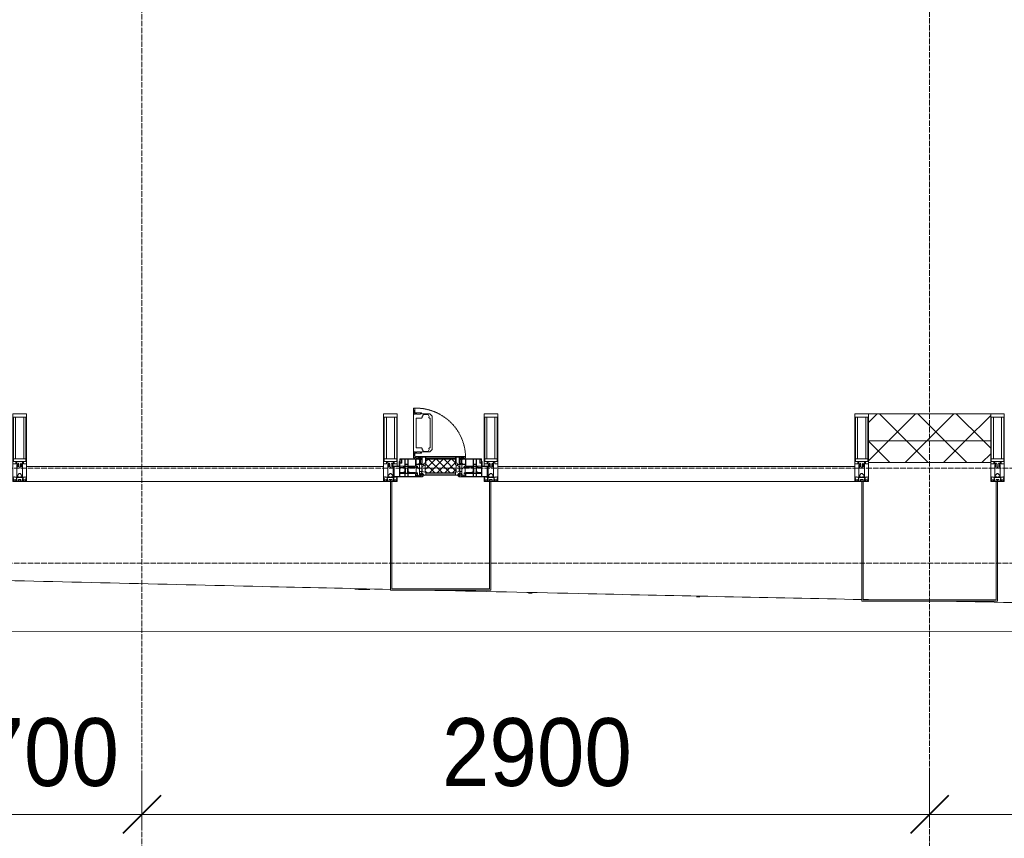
# Model space of a CAD drawing. Header units: millimetres. Extents: x 5617 to 125204, y 7718 to 237738.
# Tile 26 of 71: x 49589 to 53214, y 58536 to 61551. Entities that reach past the tile are written whole.
import ezdxf

# ---------------------------------------------------------------- set-up
doc = ezdxf.new("R2010")
doc.units = ezdxf.units.MM
for name, pattern in [('-D1-02х01', [3, 2, -1]), ('ADSK_Линия сетки', [25, 20, -2.5, 0, -2.5]), ('Линия сетки', [25, 20, -2.5, 0, -2.5])]:
    doc.linetypes.add(name, pattern=pattern)
for name, color, linetype, lineweight in [('Импосты витража', 7, 'Continuous', 18), ('Колонны', 7, 'Continuous', 18), ('Окна', 7, 'Continuous', 18), ('Оси', 7, 'Continuous', 9), ('Панели витража', 7, 'Continuous', 18), ('Размеры', 7, 'Continuous', 9), ('Размеры-100', 7, 'Continuous', 9), ('Стены разрез', 7, 'Continuous', 40), ('Стены штриховка', 7, 'Continuous', 40), ('Форма', 7, 'Continuous', 18), ('Формообразующий элемент-перекрытие', 7, 'Continuous', 18), ('Элементы узлов', 7, 'Continuous', 18)]:
    doc.layers.add(name, color=color, linetype=linetype, lineweight=lineweight)
doc.styles.add('Arial', font='arial.ttf', dxfattribs={"width": 0.9, "height": 250})
doc.dimstyles.new('Основной_2_5_мм', dxfattribs={"dimscale": 304.8, "dimtxt": 255.06485, "dimasz": 0.463911, "dimexe": 0.492126, "dimexo": 0.492126, "dimgap": 0.098425, "dimtad": 1, "dimdec": 0, "dimdsep": 46, "dimtxsty": 'Arial', "dimblk1": 'OBLIQUE', "dimblk2": 'OBLIQUE', "dimsah": 1, "dimcen": 0.09, "dimdle": 0.492126, "dimazin": 2, "dimtfac": 1, "dimtdec": 4, "dimtix": 1, "dimtmove": 0, "dimatfit": 3, "dimfxl": 1, "dimtvp": 1, "dimtolj": 1, "dimtzin": 0, "dimlwd": 20, "dimlwe": 20, "dimarcsym": 2})
pattern_1 = [(45, (0, 0), (-70.71068, 70.71068), []), (135, (0, 0), (-70.71068, -70.71068), [])]

# ---------------------------------------------------------------- blocks, each defined once
blk = doc.blocks.new('System Panel - A_PAN_Glass-6437755-МКСС_K3_L26__85_950_')
at = {"layer": 'Панели витража', "color": 254, "lineweight": 5, "true_color": 0xcccccc}
for p, q in [((657.5, 0), (-657.5, 0)), ((-657.5, 0), (-657.5, -55)), ((657.5, -55), (657.5, 0)), ((-657.5, -55), (657.5, -55))]:
    blk.add_line(p, q, dxfattribs=at)
blk = doc.blocks.new('Rectangular Mullion - 50Wx250H-2623690-МКСС_K3_L26__85_950_')
at = {"layer": 'Элементы узлов', "color": 254, "lineweight": 5, "true_color": 0xcccccc}
for p, q in [((-25, 65.2), (-25, 250)), ((-25, 250), (0, 250)), ((-23, 237.3), (0, 237.3)), ((-23, 237.3), (-23, 73.6)), ((-14.9, 84), (-14.9, 237.3)), ((25, 250), (0, 250)), ((23, 237.3), (0, 237.3)), ((14.9, 84), (14.9, 237.3)), ((23, 237.3), (23, 73.6)), ((25, 65.2), (25, 250)), ((0, 84), (-23, 84)), ((-0.5, 73.6), (-23, 73.6)), ((0, 84), (23, 84)), ((0.5, 73.6), (23, 73.6)), ((-14, 65.2), (-25, 65.2)), ((-14, 71.3), (-14, 65.2)), ((-10, 71.3), (-14, 71.3)), ((-10, 53), (-10, 71.3)), ((-8.7, 53), (-10, 53)), ((-10, 53), (-10, 17)), ((-8.7, 53), (-7, 54.7)), ((-7, 65.2), (-5.9, 67.3)), ((-7, 65.2), (-7, 54.7)), ((-4.1, 67.3), (-5.9, 67.3)), ((-4.1, 67.3), (-2.9, 65.1)), ((-2.9, 65.1), (-2.9, 54.6)), ((-1.3, 53), (-2.9, 54.6)), ((0, 53), (-1.3, 53)), ((0, 53), (1.3, 53)), ((1.3, 53), (2.9, 54.6)), ((4.1, 67.3), (2.9, 65.1)), ((2.9, 65.1), (2.9, 54.6)), ((4.1, 67.3), (5.9, 67.3)), ((7, 65.2), (5.9, 67.3)), ((7, 65.2), (7, 54.7)), ((8.7, 53), (7, 54.7)), ((8.7, 53), (10, 53)), ((10, 71.3), (14, 71.3)), ((10, 53), (10, 71.3)), ((10, 53), (10, 17)), ((14, 71.3), (14, 65.2)), ((14, 65.2), (25, 65.2)), ((-23.8, 14.6), (-25, 14.2)), ((-25, 0), (-25, 14.2)), ((-22.3, 17), (-23.8, 17)), ((-23.8, 17), (-23.8, 14.6)), ((-22.5, 10.6), (-23.8, 14.6)), ((-22.5, 10.6), (-23.7, 9.9)), ((-23.7, 1.3), (-23.7, 9.9)), ((-23.7, 1.3), (-11.8, 1.3)), ((-23.2, 10.2), (-22.5, 8)), ((-22.5, 8), (-22.5, 4.5)), ((-21.3, 4.5), (-22.5, 4.5)), ((-22.3, 17), (-22.3, 16)), ((-22.3, 16), (-21.3, 16)), ((-19, 17.6), (-21.3, 16)), ((-21.3, 4.5), (-21.3, 6.5)), ((-21.3, 6.5), (-14.2, 6.5)), ((-18.4, 16.6), (-19, 17.6)), ((-7.4, 16.6), (-18.4, 16.6)), ((-14.2, 6.5), (-14.2, 4.5)), ((-13.2, 4.5), (-14.2, 4.5)), ((-13.2, 4.5), (-12.2, 7.2)), ((-12.7, 7.6), (-11.3, 11.4)), ((-12.7, 7.6), (-11.8, 6.9)), ((-12.2, 9), (-12.2, 14.8)), ((-12.2, 14.8), (0, 14.8)), ((-11.8, 1.3), (-11.8, 6.9)), ((-10.5, 11.2), (-11.3, 11.4)), ((-10.5, 1.5), (-10.5, 11.2)), ((-4.8, 1.5), (-10.5, 1.5)), ((-10, 17), (-7.5, 17)), ((-8.5, 23), (-1.5, 30)), ((-8.5, 18.5), (-8.5, 23)), ((-7.5, 18.5), (-8.5, 18.5)), ((-7.5, 17), (-7.5, 18.5)), ((-7.4, 18), (-7.4, 16.6)), ((-2.6, 18), (-7.4, 18)), ((0, 8), (-4.8, 8)), ((-4.8, 1.5), (-4.8, 8)), ((-2.6, 18), (-2.6, 16.8)), ((-2.6, 16.8), (0, 16.8)), ((-1.5, 30), (0, 30)), ((1.5, 30), (0, 30)), ((2.6, 16.8), (0, 16.8)), ((0, 14.8), (0, 16.8)), ((0, 14.8), (0, 16.8)), ((12.2, 14.8), (0, 14.8)), ((0, 0), (0, 8)), ((0, 8), (4.8, 8)), ((0, 0), (0, 8)), ((8.5, 23), (1.5, 30)), ((2.6, 18), (2.6, 16.8)), ((2.6, 18), (7.4, 18)), ((4.8, 1.5), (4.8, 8)), ((4.8, 1.5), (10.5, 1.5)), ((7.4, 18), (7.4, 16.6)), ((7.4, 16.6), (18.4, 16.6)), ((7.5, 18.5), (8.5, 18.5)), ((7.5, 17), (7.5, 18.5)), ((10, 17), (7.5, 17)), ((8.5, 18.5), (8.5, 23)), ((10.5, 11.2), (11.3, 11.4)), ((10.5, 1.5), (10.5, 11.2)), ((12.7, 7.6), (11.3, 11.4)), ((12.7, 7.6), (11.8, 6.9)), ((11.8, 1.3), (11.8, 6.9)), ((23.7, 1.3), (11.8, 1.3)), ((12.2, 9), (12.2, 14.8)), ((13.2, 4.5), (12.2, 7.2)), ((13.2, 4.5), (14.2, 4.5)), ((21.3, 6.5), (14.2, 6.5)), ((14.2, 6.5), (14.2, 4.5)), ((18.4, 16.6), (19, 17.6)), ((19, 17.6), (21.3, 16)), ((22.3, 16), (21.3, 16)), ((21.3, 4.5), (21.3, 6.5)), ((21.3, 4.5), (22.5, 4.5)), ((22.3, 17), (22.3, 16)), ((22.3, 17), (23.8, 17)), ((22.5, 10.6), (23.8, 14.6)), ((22.5, 10.6), (23.7, 9.9)), ((23.2, 10.2), (22.5, 8)), ((22.5, 8), (22.5, 4.5)), ((23.7, 1.3), (23.7, 9.9)), ((23.8, 17), (23.8, 14.6)), ((23.8, 14.6), (25, 14.2)), ((25, 0), (25, 14.2)), ((-25, 0), (0, 0)), ((25, 0), (0, 0))]:
    blk.add_line(p, q, dxfattribs=at)
for centre, start, end in [((-0.5, 73.1), 360, 90), ((0.5, 73.1), 90, 180)]:
    blk.add_arc(centre, 0.5, start, end, dxfattribs=at)
blk = doc.blocks.new('Rectangular Mullion - R_StandardFrame_50Wx250H-V32-МКСС_K3_L26__85_950_')
at = {"layer": 'Импосты витража', "color": 254, "lineweight": 5, "true_color": 0xcccccc}
for p, q in [((-25, 0), (-25, 250)), ((-25, 250), (25, 250)), ((25, 250), (25, 0)), ((0, 0), (-25, 0)), ((25, 0), (5, 0))]:
    blk.add_line(p, q, dxfattribs=at)
blk = doc.blocks.new('Rectangular Mullion - R_StandardFrame_50Wx250H-4641129-МКСС_K3_L26__85_950_')
at = {"layer": 'Импосты витража', "color": 254, "lineweight": 5, "true_color": 0xcccccc}
for p, q in [((-25, 0), (-25, 250)), ((-25, 250), (25, 250)), ((25, 250), (25, 0)), ((-5, 0), (-25, 0)), ((25, 0), (0, 0))]:
    blk.add_line(p, q, dxfattribs=at)
blk = doc.blocks.new('A_PAN_Створка - 383мм 7_1-V39-МКСС_K3_L26__85_950_')
at = {"layer": 'Панели витража', "lineweight": 5, "true_color": 0xcccccc}
h = blk.add_hatch(dxfattribs=at)
h.set_pattern_fill('FP_12', color=254, style=0, pattern_type=2)
h.set_pattern_definition([(225, (88150, 59850), (14.1421356, -14.1421356), []), (315, (88150, 59850), (14.1421356, 14.1421356), [])])
h.paths.add_polyline_path([(51.8, -31.8), (-54.5, -31.8), (-54.9, -34.1), (-57.2, -36.4), (-57.2, -60.8), (-54.6, -63.4), (-53.6, -82.7), (54.6, -81.8), (54.6, -63.4), (57.2, -60.8), (57.2, -36.4), (54.9, -34.1), (54.5, -31.8)])
at = {"layer": 'Окна', "color": 254, "lineweight": 5, "true_color": 0xcccccc}
for p, q in [((-67.9, -17), (-171, -17)), ((-171, -17), (-171, -57)), ((-171, -18.5), (-153.5, -18.5)), ((-153.5, -18.5), (-152, -20)), ((-152, -20), (-152, -73.5)), ((-150.5, -17), (-150.5, -29.4)), ((-132.4, -18.6), (-150.5, -18.6)), ((-150.5, -29.4), (-132.4, -29.4)), ((-150.5, -33.6), (-150.5, -68)), ((-136.3, -33.6), (-150.5, -33.6)), ((-137.2, -31), (-135.8, -35)), ((-132.5, -31), (-137.2, -31)), ((-132.1, -36.8), (-135.8, -35)), ((-132.5, -31.9), (-133.4, -33.7)), ((-133.4, -33.7), (-130.1, -35.3)), ((-132.5, -31.9), (-132.5, -31)), ((-132.4, -29.4), (-132.4, -18.6)), ((-131, -18.2), (-131, -29.5)), ((-120.8, -18.2), (-131, -18.2)), ((-131, -29.5), (-120.8, -29.5)), ((-131, -30.9), (-131, -33)), ((-120.8, -30.9), (-131, -30.9)), ((-129.4, -34.6), (-131, -33)), ((-130.1, -35.3), (-129.4, -34.6)), ((-130.1, -35.3), (-130.1, -50.4)), ((-122.4, -34.6), (-120.8, -33)), ((-121.7, -35.3), (-122.4, -34.6)), ((-118.4, -33.7), (-121.7, -35.3)), ((-121.7, -35.3), (-121.7, -50.4)), ((-120.8, -18.2), (-120.8, -29.5)), ((-120.8, -30.9), (-120.8, -33)), ((-119.7, -36.8), (-115.9, -35)), ((-119.3, -18.6), (-92.5, -18.6)), ((-119.3, -29.4), (-119.3, -18.6)), ((-92.5, -29.4), (-119.3, -29.4)), ((-119.3, -31), (-114.6, -31)), ((-119.3, -31.9), (-119.3, -31)), ((-119.3, -31.9), (-118.4, -33.7)), ((-114.6, -31), (-115.9, -35)), ((-94.1, -33.5), (-115.4, -33.5)), ((-89.9, -35.1), (-94.1, -33.5)), ((-92.5, -18.6), (-92.5, -29.4)), ((-90.8, -18.5), (-90.8, -29.4)), ((-87.3, -18.5), (-90.8, -18.5)), ((-90.8, -29.4), (-85.9, -29.4)), ((-89.9, -32.5), (-89.9, -35.1)), ((-85.9, -32.5), (-89.9, -32.5)), ((-89.9, -35.1), (-89.9, -50.9)), ((-87.3, -20.4), (-87.3, -18.5)), ((-87.3, -20.4), (-87.3, -21.9)), ((-84.8, -20.4), (-87.3, -20.4)), ((-87.3, -21.9), (-85.9, -21.9)), ((-85.9, -18.2), (-85.9, -20.4)), ((-75.9, -18.2), (-85.9, -18.2)), ((-85.9, -21.9), (-85.9, -29.4)), ((-85.9, -29.4), (-85.9, -32.5)), ((-83.4, -20.4), (-84.8, -20.4)), ((-70, -33.8), (-83.4, -20.4)), ((-78, -84), (-78, -23.5)), ((-78, -23.5), (-67.9, -23.5)), ((-75.9, -21.5), (-75.9, -18.2)), ((-75.9, -21.5), (-75.9, -23.5)), ((-74.9, -21.5), (-75.9, -21.5)), ((-75.9, -23.5), (-73, -23.5)), ((-74.9, -17.9), (-74.9, -21.5)), ((-68.9, -17.9), (-74.9, -17.9)), ((-67.2, -29.3), (-73, -23.5)), ((-61.4, -23.5), (-70, -32.1)), ((-70, -32.1), (-70, -62.5)), ((-70, -36.8), (-70, -33.8)), ((-68.9, -21.5), (-68.9, -17.9)), ((-67.9, -21.5), (-68.9, -21.5)), ((-61.4, -23.5), (-67.9, -17)), ((-67.9, -17), (-67.9, -23.5)), ((-67.9, -21.5), (-67.9, -23.5)), ((-67.9, -23.5), (-64.6, -26.8)), ((-67.9, -23.5), (-64.6, -26.8)), ((-64.6, -26.8), (-67.2, -29.3)), ((-64.6, -26.8), (-61.4, -23.5)), ((61.4, -23.5), (-61.4, -23.5)), ((67.9, -17), (61.4, -23.5)), ((70, -32.1), (61.4, -23.5)), ((61.4, -23.5), (64.6, -26.8)), ((67.9, -23.5), (64.6, -26.8)), ((64.6, -26.8), (67.9, -23.5)), ((64.6, -26.8), (67.2, -29.3)), ((67.2, -29.3), (73, -23.5)), ((67.9, -23.5), (67.9, -17)), ((171, -17), (67.9, -17)), ((67.9, -21.5), (67.9, -23.5)), ((67.9, -21.5), (68.9, -21.5)), ((67.9, -23.5), (78, -23.5)), ((68.9, -17.9), (74.9, -17.9)), ((68.9, -21.5), (68.9, -17.9)), ((70, -33.8), (83.4, -20.4)), ((70, -62.5), (70, -32.1)), ((70, -36.8), (70, -33.8)), ((75.9, -23.5), (73, -23.5)), ((74.9, -17.9), (74.9, -21.5)), ((74.9, -21.5), (75.9, -21.5)), ((75.9, -18.2), (85.9, -18.2)), ((75.9, -21.5), (75.9, -18.2)), ((75.9, -21.5), (75.9, -23.5)), ((78, -23.5), (78, -84)), ((83.4, -20.4), (84.8, -20.4)), ((84.8, -20.4), (87.3, -20.4)), ((85.9, -18.2), (85.9, -20.4)), ((85.9, -21.9), (85.9, -29.4)), ((87.3, -21.9), (85.9, -21.9)), ((85.9, -29.4), (85.9, -32.5)), ((90.8, -29.4), (85.9, -29.4)), ((85.9, -32.5), (89.9, -32.5)), ((87.3, -18.5), (90.8, -18.5)), ((87.3, -20.4), (87.3, -18.5)), ((87.3, -20.4), (87.3, -21.9)), ((89.9, -32.5), (89.9, -35.1)), ((89.9, -35.1), (94.1, -33.5)), ((89.9, -35.1), (89.9, -50.9)), ((90.8, -18.5), (90.8, -29.4)), ((92.5, -18.6), (92.5, -29.4)), ((119.3, -18.6), (92.5, -18.6)), ((92.5, -29.4), (119.3, -29.4)), ((94.1, -33.5), (115.4, -33.5)), ((114.6, -31), (115.9, -35)), ((119.3, -31), (114.6, -31)), ((119.7, -36.8), (115.9, -35)), ((119.3, -31.9), (118.4, -33.7)), ((118.4, -33.7), (121.7, -35.3)), ((119.3, -29.4), (119.3, -18.6)), ((119.3, -31.9), (119.3, -31)), ((120.8, -18.2), (120.8, -29.5)), ((120.8, -18.2), (131, -18.2)), ((131, -29.5), (120.8, -29.5)), ((120.8, -30.9), (120.8, -33)), ((120.8, -30.9), (131, -30.9)), ((122.4, -34.6), (120.8, -33)), ((121.7, -35.3), (122.4, -34.6)), ((121.7, -35.3), (121.7, -50.4)), ((129.4, -34.6), (131, -33)), ((130.1, -35.3), (129.4, -34.6)), ((133.4, -33.7), (130.1, -35.3)), ((130.1, -35.3), (130.1, -50.4)), ((131, -18.2), (131, -29.5)), ((131, -30.9), (131, -33)), ((132.1, -36.8), (135.8, -35)), ((132.4, -18.6), (150.5, -18.6)), ((132.4, -29.4), (132.4, -18.6)), ((150.5, -29.4), (132.4, -29.4)), ((132.5, -31), (137.2, -31)), ((132.5, -31.9), (132.5, -31)), ((132.5, -31.9), (133.4, -33.7)), ((137.2, -31), (135.8, -35)), ((136.3, -33.6), (150.5, -33.6)), ((150.5, -17), (150.5, -29.4)), ((150.5, -33.6), (150.5, -68)), ((153.5, -18.5), (152, -20)), ((152, -20), (152, -73.5)), ((171, -18.5), (153.5, -18.5)), ((171, -57), (171, -17)), ((-171, -55.5), (-152, -55.5)), ((-171, -57), (-156, -57)), ((-153, -60), (-153, -73.5)), ((-136.4, -52.4), (-150.5, -52.4)), ((-150.5, -56.6), (-132.4, -56.6)), ((-150.5, -68), (-143.5, -68)), ((-150.5, -69.5), (-150.5, -73.5)), ((-145, -69.5), (-150.5, -69.5)), ((-145, -69.5), (-145, -79.5)), ((-143.5, -68), (-143.5, -81)), ((-137.2, -54.8), (-135.8, -50.8)), ((-132.5, -54.8), (-137.2, -54.8)), ((-132.1, -49), (-135.8, -50.8)), ((-133.4, -52), (-130.1, -50.4)), ((-132.5, -53.8), (-133.4, -52)), ((-132.5, -53.8), (-132.5, -54.8)), ((-132.4, -56.6), (-132.4, -82.5)), ((-132.1, -49), (-132.1, -36.8)), ((-129.4, -51.1), (-131, -52.7)), ((-131, -55.1), (-131, -52.7)), ((-120.8, -55.1), (-131, -55.1)), ((-131, -56.5), (-131, -62.6)), ((-131, -56.5), (-120.8, -56.5)), ((-120.8, -62.6), (-131, -62.6)), ((-131, -64.6), (-120.8, -64.6)), ((-131, -82.5), (-131, -64.6)), ((-130.1, -50.4), (-129.4, -51.1)), ((-121.7, -50.4), (-122.4, -51.1)), ((-122.4, -51.1), (-120.8, -52.7)), ((-118.4, -52), (-121.7, -50.4)), ((-120.8, -55.1), (-120.8, -52.7)), ((-120.8, -56.5), (-120.8, -62.6)), ((-120.8, -82.5), (-120.8, -64.6)), ((-119.7, -49), (-119.7, -36.8)), ((-119.7, -49), (-115.9, -50.8)), ((-119.3, -53.8), (-118.4, -52)), ((-119.3, -53.8), (-119.3, -54.8)), ((-119.3, -54.8), (-114.6, -54.8)), ((-119.3, -56.6), (-119.3, -82.5)), ((-92.5, -56.6), (-119.3, -56.6)), ((-114.6, -54.8), (-115.9, -50.8)), ((-94.1, -52.5), (-115.3, -52.5)), ((-89.9, -50.9), (-94.1, -52.5)), ((-92.5, -56.6), (-92.5, -82.5)), ((-90.8, -56.6), (-85.9, -56.6)), ((-90.8, -62.7), (-90.8, -56.6)), ((-80.4, -62.7), (-90.8, -62.7)), ((-90.8, -64.6), (-90.8, -82.5)), ((-80.1, -64.6), (-90.8, -64.6)), ((-89.9, -52.2), (-89.9, -50.9)), ((-89.9, -52.2), (-88.6, -53.5)), ((-85.9, -53.5), (-88.6, -53.5)), ((-85.9, -53.5), (-78, -45.6)), ((-85.9, -56.6), (-85.9, -53.5)), ((-80.4, -61.1), (-80.4, -62.7)), ((-78, -61.1), (-80.4, -61.1)), ((-80.1, -66.1), (-80.1, -64.6)), ((-78, -66.1), (-80.1, -66.1)), ((-78, -36.8), (-70, -36.8)), ((-78, -45.6), (-78, -36.8)), ((-78, -66.1), (-78, -61.1)), ((-70, -62.5), (-73.9, -62.5)), ((-73.9, -62.5), (-73.9, -87.5)), ((78, -36.8), (70, -36.8)), ((73.9, -62.5), (70, -62.5)), ((73.9, -87.5), (73.9, -62.5)), ((78, -45.6), (78, -36.8)), ((85.9, -53.5), (78, -45.6)), ((78, -61.1), (80.4, -61.1)), ((78, -66.1), (78, -61.1)), ((78, -66.1), (80.1, -66.1)), ((80.1, -64.6), (90.8, -64.6)), ((80.1, -66.1), (80.1, -64.6)), ((80.4, -61.1), (80.4, -62.7)), ((80.4, -62.7), (90.8, -62.7)), ((85.9, -53.5), (88.6, -53.5)), ((85.9, -56.6), (85.9, -53.5)), ((90.8, -56.6), (85.9, -56.6)), ((89.9, -52.2), (88.6, -53.5)), ((89.9, -50.9), (94.1, -52.5)), ((89.9, -52.2), (89.9, -50.9)), ((90.8, -62.7), (90.8, -56.6)), ((90.8, -64.6), (90.8, -82.5)), ((92.5, -56.6), (119.3, -56.6)), ((92.5, -56.6), (92.5, -82.5)), ((94.1, -52.5), (115.3, -52.5)), ((114.6, -54.8), (115.9, -50.8)), ((119.3, -54.8), (114.6, -54.8)), ((119.7, -49), (115.9, -50.8)), ((118.4, -52), (121.7, -50.4)), ((119.3, -53.8), (118.4, -52)), ((119.3, -53.8), (119.3, -54.8)), ((119.3, -56.6), (119.3, -82.5)), ((119.7, -49), (119.7, -36.8)), ((122.4, -51.1), (120.8, -52.7)), ((120.8, -55.1), (120.8, -52.7)), ((120.8, -55.1), (131, -55.1)), ((120.8, -56.5), (120.8, -62.6)), ((131, -56.5), (120.8, -56.5)), ((120.8, -62.6), (131, -62.6)), ((120.8, -82.5), (120.8, -64.6)), ((131, -64.6), (120.8, -64.6)), ((121.7, -50.4), (122.4, -51.1)), ((130.1, -50.4), (129.4, -51.1)), ((129.4, -51.1), (131, -52.7)), ((133.4, -52), (130.1, -50.4)), ((131, -55.1), (131, -52.7)), ((131, -56.5), (131, -62.6)), ((131, -82.5), (131, -64.6)), ((132.1, -49), (132.1, -36.8)), ((132.1, -49), (135.8, -50.8)), ((150.5, -56.6), (132.4, -56.6)), ((132.4, -56.6), (132.4, -82.5)), ((132.5, -53.8), (133.4, -52)), ((132.5, -53.8), (132.5, -54.8)), ((132.5, -54.8), (137.2, -54.8)), ((137.2, -54.8), (135.8, -50.8)), ((136.4, -52.4), (150.5, -52.4)), ((143.5, -68), (143.5, -81)), ((150.5, -68), (143.5, -68)), ((145, -69.5), (150.5, -69.5)), ((145, -69.5), (145, -79.5)), ((150.5, -69.5), (150.5, -73.5)), ((171, -55.5), (152, -55.5)), ((153, -73.5), (153, -60)), ((156, -57), (171, -57)), ((-153, -73.5), (-150, -73.5)), ((-150, -73.5), (-150, -84)), ((-150, -84), (-78, -84)), ((-148.5, -81), (-148.5, -82.5)), ((-143.5, -81), (-148.5, -81)), ((-148.5, -82.5), (-132.4, -82.5)), ((-131, -82.5), (-120.8, -82.5)), ((-119.3, -82.5), (-92.5, -82.5)), ((-73.9, -87.5), (-91.5, -87.5)), ((-91.5, -87.5), (-91.5, -92)), ((-91.5, -92), (91.5, -92)), ((-90.8, -82.5), (-79.5, -82.5)), ((-78, -84), (-85, -84)), ((-85, -84), (-85, -87.5)), ((-85, -87.5), (-78, -87.5)), ((-79.5, -80.6), (-78, -80.6)), ((-79.5, -82.5), (-79.5, -80.6)), ((-78, -87.5), (-78, -84)), ((91.5, -87.5), (73.9, -87.5)), ((79.5, -80.6), (78, -80.6)), ((78, -87.5), (78, -84)), ((78, -84), (85, -84)), ((78, -84), (150, -84)), ((85, -87.5), (78, -87.5)), ((79.5, -82.5), (79.5, -80.6)), ((90.8, -82.5), (79.5, -82.5)), ((85, -84), (85, -87.5)), ((91.5, -92), (91.5, -87.5)), ((119.3, -82.5), (92.5, -82.5)), ((131, -82.5), (120.8, -82.5)), ((148.5, -82.5), (132.4, -82.5)), ((143.5, -81), (148.5, -81)), ((148.5, -81), (148.5, -82.5)), ((150, -84), (150, -73.5)), ((150, -73.5), (153, -73.5))]:
    blk.add_line(p, q, dxfattribs=at)
at = {"layer": 'Окна', "color": 7, "lineweight": 5, "true_color": 0xf4f4f4}
for p, q in [((70.1, -105.1), (70.1, -109)), ((95.1, -105.1), (70.1, -105.1)), ((74.1, -109.6), (74.1, -105.1)), ((89.1, -105.1), (89.1, -109.6)), ((93.1, -109.6), (93.1, -105.1)), ((95.1, -87.5), (95.1, -105.1)), ((99.6, -87.5), (95.1, -87.5)), ((97.9, -95.6), (95.1, -95.6)), ((97.9, -95.6), (97.9, -109.6)), ((99.6, -270.5), (99.6, -87.5)), ((39.7, -109), (31.1, -117.6)), ((31.1, -117.6), (31.1, -240.4)), ((41.4, -123.8), (39.1, -124.2)), ((39.1, -179), (39.1, -124.2)), ((70.1, -109), (39.7, -109)), ((41.4, -123.8), (43.5, -121.7)), ((45, -113.3), (42.3, -118.2)), ((42.3, -118.2), (43.5, -121.7)), ((45.9, -111.2), (45, -113.3)), ((63.3, -111.2), (45.9, -111.2)), ((64.1, -113), (63.3, -111.2)), ((64.1, -113), (66.7, -117)), ((66.7, -117), (68.6, -118.3)), ((68.6, -118.3), (68.6, -121.6)), ((68.6, -121.6), (71.1, -124.1)), ((71.1, -124.1), (89.5, -124.1)), ((89.1, -109.6), (74.1, -109.6)), ((89.5, -124.1), (90.6, -125.2)), ((90.6, -125.2), (90.6, -232.8)), ((97.9, -109.6), (93.1, -109.6)), ((39.1, -179), (39.1, -233.8)), ((39.7, -249), (31.1, -240.4)), ((41.4, -234.2), (39.1, -233.8)), ((70.1, -249), (39.7, -249)), ((41.4, -234.2), (43.5, -236.3)), ((42.3, -239.8), (43.5, -236.3)), ((45, -244.7), (42.3, -239.8)), ((45.9, -246.8), (45, -244.7)), ((63.3, -246.8), (45.9, -246.8)), ((64.1, -245), (63.3, -246.8)), ((64.1, -245), (66.7, -241)), ((66.7, -241), (68.6, -239.7)), ((68.6, -236.4), (71.1, -233.9)), ((68.6, -239.7), (68.6, -236.4)), ((70.1, -252.9), (70.1, -249)), ((95.1, -252.9), (70.1, -252.9)), ((71.1, -233.9), (89.5, -233.9)), ((74.1, -248.4), (74.1, -252.9)), ((89.1, -248.4), (74.1, -248.4)), ((89.1, -252.9), (89.1, -248.4)), ((89.5, -233.9), (90.6, -232.8)), ((93.1, -248.4), (93.1, -252.9)), ((97.9, -248.4), (93.1, -248.4)), ((95.1, -270.5), (95.1, -252.9)), ((97.9, -262.4), (97.9, -248.4)), ((97.9, -262.4), (95.1, -262.4)), ((99.6, -270.5), (95.1, -270.5))]:
    blk.add_line(p, q, dxfattribs=at)
at = {"layer": 'Окна', "color": 254, "lineweight": 5, "true_color": 0xcccccc}
for centre, start, end in [((-156, -60), 0, 90), ((156, -60), 90, 180)]:
    blk.add_arc(centre, 3, start, end, dxfattribs=at)
at = {"layer": 'Окна', "color": 254, "linetype": '-D1-02х01', "lineweight": 5, "true_color": 0xcccccc}
blk.add_arc((91.4, -87.5), 183, 181.4091, 271.1445, dxfattribs=at)
at = {"layer": 'Элементы узлов', "color": 254, "lineweight": 5, "true_color": 0xcccccc}
for p, q in [((-70, -32.1), (-61.4, -23.5)), ((-70, -62.5), (-70, -32.1)), ((-65.7, -37.4), (-60.8, -34.7)), ((61.4, -23.5), (-61.4, -23.5)), ((-60.8, -34.7), (-57.3, -35.9)), ((-55.2, -33.8), (-57.3, -35.9)), ((-54.9, -34.1), (-57.2, -36.4)), ((-55.2, -33.8), (-54.8, -31.5)), ((-54.9, -25.8), (-53.9, -24.8)), ((-54.9, -29.5), (-54.9, -25.8)), ((-53.9, -30.5), (-54.9, -29.5)), ((-54.5, -31.8), (-54.9, -34.1)), ((0, -31.5), (-54.8, -31.5)), ((54.5, -31.8), (-54.5, -31.8)), ((-53.9, -24.8), (53.9, -24.8)), ((53.9, -30.5), (-53.9, -30.5)), ((0, -31.5), (54.8, -31.5)), ((54.9, -25.8), (53.9, -24.8)), ((53.9, -30.5), (54.9, -29.5)), ((54.9, -34.1), (54.5, -31.8)), ((55.2, -33.8), (54.8, -31.5)), ((54.9, -29.5), (54.9, -25.8)), ((57.2, -36.4), (54.9, -34.1)), ((55.2, -33.8), (57.3, -35.9)), ((60.8, -34.7), (57.3, -35.9)), ((65.7, -37.4), (60.8, -34.7)), ((70, -32.1), (61.4, -23.5)), ((70, -62.5), (70, -32.1)), ((-73.9, -62.5), (-70, -62.5)), ((-73.9, -87.5), (-73.9, -62.5)), ((-69.4, -66.5), (-73.9, -66.5)), ((-69.4, -81.5), (-69.4, -66.5)), ((-61.7, -62.5), (-67.9, -62.5)), ((-67.9, -62.5), (-67.9, -89.3)), ((-67.8, -38.3), (-65.7, -37.4)), ((-67.8, -55.7), (-67.8, -38.3)), ((-66, -56.5), (-67.8, -55.7)), ((-66, -56.5), (-62, -59.1)), ((-62, -59.1), (-60.7, -61)), ((-61.7, -64.9), (-61.7, -62.5)), ((-60.1, -67.7), (-61.7, -64.9)), ((-60.7, -61), (-57.4, -61)), ((-56.4, -67.7), (-60.1, -67.7)), ((-57.4, -61), (-54.9, -63.5)), ((-57.2, -36.4), (-57.2, -60.8)), ((-57.2, -60.8), (-54.6, -63.4)), ((-56.4, -89.4), (-56.4, -67.7)), ((-54.9, -63.5), (-54.9, -81.9)), ((-54.6, -63.4), (-54.6, -81.8)), ((54.6, -63.4), (57.2, -60.8)), ((54.6, -81.8), (54.6, -63.4)), ((57.4, -61), (54.9, -63.5)), ((54.9, -63.5), (54.9, -81.9)), ((56.4, -67.7), (60.1, -67.7)), ((56.4, -89.4), (56.4, -67.7)), ((57.2, -60.8), (57.2, -36.4)), ((60.7, -61), (57.4, -61)), ((60.1, -67.7), (61.7, -64.9)), ((62, -59.1), (60.7, -61)), ((61.7, -62.5), (67.9, -62.5)), ((61.7, -64.9), (61.7, -62.5)), ((66, -56.5), (62, -59.1)), ((67.8, -38.3), (65.7, -37.4)), ((66, -56.5), (67.8, -55.7)), ((67.8, -55.7), (67.8, -38.3)), ((67.9, -62.5), (67.9, -89.3)), ((69.4, -66.5), (73.9, -66.5)), ((69.4, -81.5), (69.4, -66.5)), ((73.9, -62.5), (70, -62.5)), ((73.9, -87.5), (73.9, -62.5)), ((-91.5, -87.5), (-73.9, -87.5)), ((-91.5, -92), (-91.5, -87.5)), ((-91.5, -92), (91.5, -92)), ((-83.4, -90.3), (-83.4, -87.5)), ((-83.4, -90.3), (-69.4, -90.3)), ((-73.9, -81.5), (-69.4, -81.5)), ((-69.4, -85.5), (-73.9, -85.5)), ((-69.4, -90.3), (-69.4, -85.5)), ((-67.9, -89.3), (-66.9, -90.3)), ((-66.9, -90.3), (-57.4, -90.3)), ((-57.4, -90.3), (-56.4, -89.4)), ((-54.9, -81.9), (-53.8, -83)), ((-54.9, -85.6), (-53.9, -84.6)), ((-54.9, -89.3), (-54.9, -85.6)), ((-53.9, -90.3), (-54.9, -89.3)), ((-54.6, -81.8), (-53.6, -82.7)), ((-53.9, -84.6), (53.9, -84.6)), ((53.9, -90.3), (-53.9, -90.3)), ((53.8, -83), (-53.8, -83)), ((-53.6, -82.7), (53.6, -82.7)), ((53.6, -82.7), (54.6, -81.8)), ((54.9, -81.9), (53.8, -83)), ((54.9, -85.6), (53.9, -84.6)), ((53.9, -90.3), (54.9, -89.3)), ((54.9, -89.3), (54.9, -85.6)), ((57.4, -90.3), (56.4, -89.4)), ((66.9, -90.3), (57.4, -90.3)), ((67.9, -89.3), (66.9, -90.3)), ((73.9, -81.5), (69.4, -81.5)), ((69.4, -85.5), (73.9, -85.5)), ((69.4, -90.3), (69.4, -85.5)), ((83.4, -90.3), (69.4, -90.3)), ((91.5, -87.5), (73.9, -87.5)), ((83.4, -90.3), (83.4, -87.5)), ((91.5, -92), (91.5, -87.5))]:
    blk.add_line(p, q, dxfattribs=at)
blk = doc.blocks.new('Rectangular Mullion - R_StandardFrame_50Wx250H-V33-МКСС_K3_L26__85_950_')
at = {"layer": 'Импосты витража', "color": 254, "lineweight": 5, "true_color": 0xcccccc}
for p, q in [((-25, 0), (-25, 250)), ((-25, 250), (25, 250)), ((25, 250), (25, 57)), ((0, 0), (-25, 0)), ((25, 0), (5, 0)), ((25, 17), (25, 0))]:
    blk.add_line(p, q, dxfattribs=at)
blk = doc.blocks.new('Rectangular Mullion - R_StandardFrame_50Wx250H-V34-МКСС_K3_L26__85_950_')
at = {"layer": 'Импосты витража', "color": 254, "lineweight": 5, "true_color": 0xcccccc}
for p, q in [((-25, 57), (-25, 250)), ((-25, 250), (25, 250)), ((25, 250), (25, 0)), ((-25, 0), (-25, 17)), ((-5, 0), (-25, 0)), ((25, 0), (0, 0))]:
    blk.add_line(p, q, dxfattribs=at)
blk = doc.blocks.new('A_SLK_PAN_Type1 - Прямой тип панели с перфорацией Ф1_1-6627181-МКСС_K3_L26__85_950_')
at = {"layer": 'Колонны', "color": 254, "lineweight": 5, "true_color": 0xcccccc}
for p, q in [((-180, 0), (-185, 0)), ((-185, 0), (-185, -400)), ((-180, -395), (-180, 0)), ((180, 0), (180, -395)), ((185, 0), (180, 0)), ((185, -400), (185, 0)), ((180, -395), (-180, -395)), ((-185, -400), (185, -400))]:
    blk.add_line(p, q, dxfattribs=at)
blk = doc.blocks.new('A_SLK_PAN_Type1 - Прямой тип панели-5878870-МКСС_K3_L26__85_950_')
at = {"layer": 'Колонны', "color": 254, "lineweight": 5, "true_color": 0xcccccc}
for p, q in [((-245, 0), (-250, 0)), ((-250, 0), (-250, -440)), ((-245, -435), (-245, 0)), ((245, 0), (245, -435)), ((250, 0), (245, 0)), ((250, -440), (250, 0)), ((-250, -440), (250, -440)), ((245, -435), (-245, -435))]:
    blk.add_line(p, q, dxfattribs=at)
blk = doc.blocks.new('135_SLK_K3_AR_FCD_rvt-1-МКСС_K3_L26__85_950_')
at = {"layer": 'Стены разрез', "lineweight": 5, "true_color": 0xcccccc}
h = blk.add_hatch(dxfattribs=at)
h.set_pattern_fill('FP_5', color=254, style=0, pattern_type=2)
h.set_pattern_definition(pattern_1)
h.paths.add_polyline_path([(90175, 60000), (90175, 60100), (89725, 60100), (89725, 60000)])
h = blk.add_hatch(dxfattribs=at)
h.set_pattern_fill('FP_5', color=254, style=0, pattern_type=2)
h.set_pattern_definition(pattern_1)
h.paths.add_polyline_path([(90175, 59920), (90175, 60000), (89725, 60000), (89725, 59920)])
at = {"layer": 'Стены разрез', "color": 254, "lineweight": 9, "true_color": 0xcccccc}
for p, q in [((90175, 60100), (89725, 60100)), ((89725, 60100), (89725, 59920)), ((90175, 59920), (90175, 60100)), ((89725, 59920), (90175, 59920))]:
    blk.add_line(p, q, dxfattribs=at)
at = {"layer": 'Стены штриховка', "color": 254, "lineweight": 9, "true_color": 0xcccccc}
blk.add_line((89725, 60000), (90175, 60000), dxfattribs=at)
at = {"layer": 'Форма', "color": 254, "lineweight": 5, "true_color": 0xcccccc, "flags": 128}
blk.add_lwpolyline([(86061.9, 59298.7), (98142, 59297.5), (100095.3, 59296.7)], dxfattribs=at)
at = {"layer": 'Форма', "color": 254, "lineweight": 9, "true_color": 0xcccccc}
for points, knots in [([(86371.6, 59490), (86745.7, 59481), (87276.8, 59468.4), (87807.9, 59456.4), (87965, 59452.8)], [-0.77339285, -0.77339285, -0.77339285, -0.77339285, -0.75, -0.74017922, -0.74017922, -0.74017922, -0.74017922]), ([(88091.2, 59450), (88291.9, 59445.5), (88828.2, 59433.7), (89364.4, 59422.4), (89700, 59415.6)], [-0.73754798, -0.73754798, -0.73754798, -0.73754798, -0.725, -0.70401598, -0.70401598, -0.70401598, -0.70401598]), ([(89978.9, 59410), (90350, 59402.6), (90878.7, 59392.4), (91407.4, 59382.8), (91565.1, 59380)], [-0.69820356, -0.69820356, -0.69820356, -0.69820356, -0.675, -0.66514301, -0.66514301, -0.66514301, -0.66514301])]:
    blk.add_open_spline(points, degree=3, knots=knots, dxfattribs=at)
blk.add_open_spline([(89705, 59415.5), (89713.9, 59415.3), (89722.8, 59415.1), (89731.6, 59415)], degree=3, dxfattribs=at)
at = {"layer": 'Формообразующий элемент-перекрытие', "color": 254, "lineweight": 5, "true_color": 0xcccccc}
for points in [[(87888.6, 59452.1), (87870.4, 59452.5), (87852.2, 59452.9), (87834, 59453.3)], [(89103.9, 59425.4), (89099.8, 59425.5), (89095.7, 59425.6), (89091.7, 59425.7)]]:
    blk.add_open_spline(points, degree=3, dxfattribs=at)
blk.add_open_spline([(88486.5, 59438.7), (88484.2, 59438.8), (88479.7, 59438.9), (88475.2, 59439), (88473.1, 59439)], degree=3, knots=[0.727126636, 0.727126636, 0.727126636, 0.727126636, 0.7272727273, 0.7274093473, 0.7274093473, 0.7274093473, 0.7274093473], dxfattribs=at)
at = {"layer": 'Импосты витража', "color": 254, "lineweight": 5, "true_color": 0xcccccc, "extrusion": (0, 0, -1)}
for name, p in [('Rectangular Mullion - 50Wx250H-2623690-МКСС_K3_L26__85_950_', (-86600, 59850)), ('Rectangular Mullion - R_StandardFrame_50Wx250H-V32-МКСС_K3_L26__85_950_', (-86600, 59850)), ('Rectangular Mullion - 50Wx250H-2623690-МКСС_K3_L26__85_950_', (-87965, 59850)), ('Rectangular Mullion - R_StandardFrame_50Wx250H-V34-МКСС_K3_L26__85_950_', (-87965, 59850)), ('Rectangular Mullion - 50Wx250H-2623690-МКСС_K3_L26__85_950_', (-88335, 59850)), ('Rectangular Mullion - R_StandardFrame_50Wx250H-V33-МКСС_K3_L26__85_950_', (-88335, 59850)), ('Rectangular Mullion - 50Wx250H-2623690-МКСС_K3_L26__85_950_', (-89700, 59850)), ('Rectangular Mullion - R_StandardFrame_50Wx250H-4641129-МКСС_K3_L26__85_950_', (-89700, 59850)), ('Rectangular Mullion - 50Wx250H-2623690-МКСС_K3_L26__85_950_', (-90200, 59850)), ('Rectangular Mullion - R_StandardFrame_50Wx250H-V32-МКСС_K3_L26__85_950_', (-90200, 59850))]:
    blk.add_blockref(name, p, dxfattribs=at)
at = {"layer": 'Колонны', "color": 254, "lineweight": 5, "true_color": 0xcccccc}
for name, p in [('A_SLK_PAN_Type1 - Прямой тип панели с перфорацией Ф1_1-6627181-МКСС_K3_L26__85_950_', (88150, 59850)), ('A_SLK_PAN_Type1 - Прямой тип панели-5878870-МКСС_K3_L26__85_950_', (89950, 59850))]:
    blk.add_blockref(name, p, dxfattribs=at)
at = {"layer": 'Панели витража', "color": 254, "lineweight": 5, "true_color": 0xcccccc, "rotation": 180}
for name, p in [('A_PAN_Створка - 383мм 7_1-V39-МКСС_K3_L26__85_950_', (88150, 59850)), ('System Panel - A_PAN_Glass-6437755-МКСС_K3_L26__85_950_', (87282.5, 59850)), ('System Panel - A_PAN_Glass-6437755-МКСС_K3_L26__85_950_', (89017.5, 59850))]:
    blk.add_blockref(name, p, dxfattribs=at)
blk = doc.blocks.new('DIMBLOCK15-МКСС_K3_L26__85_950_')
at = {"layer": 'Размеры-100', "lineweight": 20, "transparency": 16777216}
for p, q in [((49339.2, 58624.2), (49339.2, 58774.2)), ((50039.2, 58624.2), (50039.2, 58774.2)), ((49339.2, 58624.2), (50039.2, 58624.2)), ((49339.2, 58624.2), (49339.2, 58574.1)), ((50039.2, 58624.2), (50039.2, 58574.1))]:
    blk.add_line(p, q, dxfattribs=at)
at = {"layer": 'Размеры-100', "lineweight": 40, "transparency": 16777216}
for p, q in [((49339.2, 58624.2), (49409.9, 58694.9)), ((50039.2, 58624.2), (50109.9, 58694.9)), ((49339.2, 58624.2), (49268.5, 58553.5)), ((50039.2, 58624.2), (49968.5, 58553.5))]:
    blk.add_line(p, q, dxfattribs=at)
at = {"layer": 'Размеры-100', "color": 0, "lineweight": 20, "transparency": 16777216, "insert": (49430.2, 58978.7), "char_height": 250, "width": 621.573, "attachment_point": 1, "line_spacing_factor": 0.941778, "style": 'Arial'}
blk.add_mtext('700', dxfattribs=at)
blk = doc.blocks.new('_Oblique')
at = {"color": 0, "linetype": 'ByBlock', "lineweight": -2}
blk.add_line((-0.5, -0.5), (0.5, 0.5), dxfattribs=at)
blk = doc.blocks.new('DIMBLOCK16-МКСС_K3_L26__85_950_')
at = {"layer": 'Размеры-100', "lineweight": 20, "transparency": 16777216}
for p, q in [((50039.2, 58624.2), (50039.2, 58774.2)), ((52939.2, 58624.2), (52939.2, 58774.2)), ((50039.2, 58624.2), (52939.2, 58624.2)), ((50039.2, 58624.2), (50039.2, 58574.1)), ((52939.2, 58624.2), (52939.2, 58574.1))]:
    blk.add_line(p, q, dxfattribs=at)
at = {"layer": 'Размеры-100', "lineweight": 40, "transparency": 16777216}
for p, q in [((50039.2, 58624.2), (50109.9, 58694.9)), ((52939.2, 58624.2), (53009.9, 58694.9)), ((50039.2, 58624.2), (49968.5, 58553.5)), ((52939.2, 58624.2), (52868.5, 58553.5))]:
    blk.add_line(p, q, dxfattribs=at)
at = {"layer": 'Размеры-100', "color": 0, "lineweight": 20, "transparency": 16777216, "insert": (51143.9, 58978.7), "char_height": 250, "width": 828.765, "attachment_point": 1, "line_spacing_factor": 0.941778, "style": 'Arial'}
blk.add_mtext('2900', dxfattribs=at)
blk = doc.blocks.new('DIMBLOCK17-МКСС_K3_L26__85_950_')
at = {"layer": 'Размеры-100', "lineweight": 20, "transparency": 16777216}
for p, q in [((52939.2, 58624.2), (52939.2, 58774.2)), ((56539.2, 58624.2), (56539.2, 58774.2)), ((52939.2, 58624.2), (56539.2, 58624.2)), ((52939.2, 58624.2), (52939.2, 58574.1)), ((56539.2, 58624.2), (56539.2, 58574.1))]:
    blk.add_line(p, q, dxfattribs=at)
at = {"layer": 'Размеры-100', "lineweight": 40, "transparency": 16777216}
for p, q in [((52939.2, 58624.2), (53009.9, 58694.9)), ((56539.2, 58624.2), (56609.9, 58694.9)), ((52939.2, 58624.2), (52868.5, 58553.5)), ((56539.2, 58624.2), (56468.5, 58553.5))]:
    blk.add_line(p, q, dxfattribs=at)
at = {"layer": 'Размеры-100', "color": 0, "lineweight": 20, "transparency": 16777216, "insert": (54393.9, 58978.7), "char_height": 250, "width": 828.765, "attachment_point": 1, "line_spacing_factor": 0.941778, "style": 'Arial'}
blk.add_mtext('3600', dxfattribs=at)

msp = doc.modelspace()

# ---------------------------------------------------------------- linework, layer by layer
at = {"layer": 'Оси', "linetype": 'Линия сетки'}
for p, q in [((50039.2, 57259.9), (50039.2, 77400)), ((52939.2, 55989.9), (52939.2, 77400))]:
    msp.add_line(p, q, dxfattribs=at)
at = {"layer": 'Оси', "linetype": 'ADSK_Линия сетки'}
for p, q in [((87439.2, 59900), (28238.8, 59900)), ((87439.2, 59550), (26968.8, 59550))]:
    msp.add_line(p, q, dxfattribs=at)

# ---------------------------------------------------------------- block references
at = {"lineweight": 5}
msp.add_blockref('135_SLK_K3_AR_FCD_rvt-1-МКСС_K3_L26__85_950_', (-37010.8, 0), dxfattribs=at)

# ---------------------------------------------------------------- dimensions: what is measured, and where the dimension line sits
at = {"layer": 'Размеры', "lineweight": 20}
for base, p1, p2, override, picture, middle in [((50039.2, 58624.2), (49339.2, 58724.1), (50039.2, 58724.1), {"dimpost": '<>', "dimfxl": 700}, 'DIMBLOCK15-МКСС_K3_L26__85_950_', (49689.2, 58781.8)), ((52939.2, 58624.2), (50039.2, 58724.1), (52939.2, 58724.1), {"dimpost": '<>', "dimfxl": 2900}, 'DIMBLOCK16-МКСС_K3_L26__85_950_', (51489.2, 58781.8)), ((56539.2, 58624.2), (52939.2, 58724.1), (56539.2, 58724.1), {"dimpost": '<>', "dimfxl": 3600}, 'DIMBLOCK17-МКСС_K3_L26__85_950_', (54739.2, 58781.9))]:
    dim = msp.add_linear_dim(base=base, p1=p1, p2=p2, dimstyle='Основной_2_5_мм', override=override, dxfattribs=at)
    dim.commit()
    dim.dimension.update_dxf_attribs({"geometry": picture, "text_midpoint": middle})

doc.saveas('drawing.dxf')
